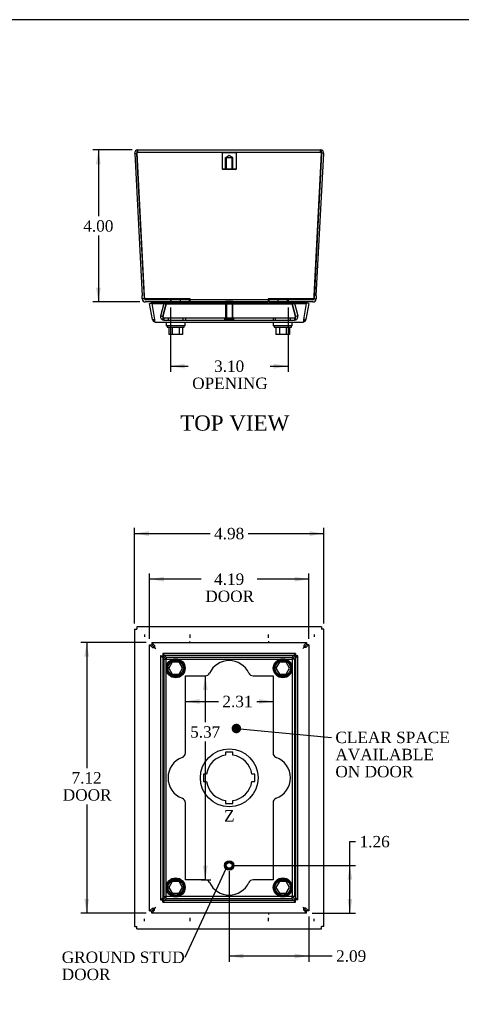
# Model space of a CAD drawing. Header units: inches. Extents: x 0.2 to 65.9, y -0.4 to 43.8.
# Tile 3 of 5: x 18.9 to 30.5, y 17.9 to 43.8. Entities that reach past the tile are written whole.
import ezdxf
from ezdxf import colors
from ezdxf.entities.mleader import LeaderData, LeaderLine
from ezdxf.enums import TextEntityAlignment as Align
from ezdxf.lldxf.tags import DXFTag
from ezdxf.math import Vec2, Vec3

# ---------------------------------------------------------------- set-up
doc = ezdxf.new("R2010")
doc.units = ezdxf.units.IN
doc.header["$MEASUREMENT"] = 0
for name, color, linetype in [('COM71392-1', 7, 'Continuous'), ('COM71395-1', 7, 'Continuous'), ('COM71396-1', 7, 'Continuous'), ('Default', 7, 'Continuous'), ('GSK88080', 7, 'Continuous'), ('SCS88040', 7, 'Continuous'), ('STD26154', 7, 'Continuous'), ('STD26202', 7, 'Continuous'), ('WAM88001', 7, 'Continuous')]:
    doc.layers.add(name, color=color, linetype=linetype)
doc.styles.add('SEACAD_Times_New_Roman', font='times.ttf')
tags = doc.linetypes.add('CENTER2', pattern=[1.125, 0.75, -0.125, 0.125, -0.125]).pattern_tags.tags
tags[10:11] = [DXFTag(74, 4), DXFTag(75, 0), DXFTag(340, '0'), DXFTag(46, 0.0), DXFTag(50, 0.0), DXFTag(44, 0.0), DXFTag(45, 0.0)]
tags[8:9] = [DXFTag(74, 4), DXFTag(75, 0), DXFTag(340, '0'), DXFTag(46, 0.0), DXFTag(50, 0.0), DXFTag(44, 0.0), DXFTag(45, 0.0)]
tags[6:7] = [DXFTag(74, 4), DXFTag(75, 0), DXFTag(340, '0'), DXFTag(46, 0.0), DXFTag(50, 0.0), DXFTag(44, 0.0), DXFTag(45, 0.0)]
tags[4:5] = [DXFTag(74, 4), DXFTag(75, 0), DXFTag(340, '0'), DXFTag(46, 0.0), DXFTag(50, 0.0), DXFTag(44, 0.0), DXFTag(45, 0.0)]
tags = doc.linetypes.add('HIDDEN2', pattern=[0.1875, 0.125, -0.0625]).pattern_tags.tags
tags[6:7] = [DXFTag(74, 4), DXFTag(75, 0), DXFTag(340, '0'), DXFTag(46, 0.0), DXFTag(50, 0.0), DXFTag(44, 0.0), DXFTag(45, 0.0)]
tags[4:5] = [DXFTag(74, 4), DXFTag(75, 0), DXFTag(340, '0'), DXFTag(46, 0.0), DXFTag(50, 0.0), DXFTag(44, 0.0), DXFTag(45, 0.0)]
doc.dimstyles.new('HAM_(_STH_-_48x32)', dxfattribs={"dimtxt": 0.3, "dimasz": 0.375, "dimexe": 0.15, "dimexo": 0.15, "dimgap": 0.075, "dimtad": 0, "dimtih": 1, "dimtoh": 1, "dimzin": 0, "dimdsep": 46, "dimtxsty": 'SEACAD_Times_New_Roman', "dimblk1": '_SE_FILLED', "dimblk2": '_SE_FILLED', "dimsah": 1, "dimcen": 0.15, "dimadec": 0, "dimazin": 0, "dimtfac": 0.8, "dimtofl": 0, "dimtmove": 0, "dimatfit": 3, "dimfxl": 1, "dimtolj": 1, "dimtzin": 0, "dimarcsym": 0})

# ---------------------------------------------------------------- blocks, each defined once
blk = doc.blocks.new('_SE_FILLED')
at = {"color": 0}
blk.add_line((0, 0), (-1, 0), dxfattribs=at)
blk.add_solid([(0, 0), (-1, -0.1665), (-1, 0.1665), (0, 0)], dxfattribs=at)
blk = doc.blocks.new('_DOT')
at = {"color": 0}
blk.add_line((0, 0), (-1, 0), dxfattribs=at)
at = {"color": 0, "const_width": 0.333}
blk.add_lwpolyline([(-0.1665, 0, 1), (0.1665, 0, 1)], format="xyb", close=True, dxfattribs=at)
blk = doc.blocks.new('SE')
at = {"layer": 'COM71392-1', "color": 7, "linetype": 'Continuous'}
for p, q in [((22.282, 27.394), (22.339, 27.394)), ((22.282, 20.388), (22.282, 27.394)), ((22.356, 27.32), (22.282, 27.394)), ((22.339, 27.45), (26.412, 27.45)), ((22.339, 27.45), (22.339, 27.394)), ((22.339, 27.45), (22.413, 27.376)), ((22.339, 27.394), (22.413, 27.32)), ((22.412, 27.32), (22.339, 27.394)), ((22.356, 27.32), (22.412, 27.32)), ((22.412, 27.32), (22.441, 27.292)), ((22.413, 27.376), (22.413, 27.32)), ((22.413, 27.32), (22.441, 27.292)), ((26.338, 27.32), (26.31, 27.292)), ((26.338, 27.32), (26.31, 27.292)), ((26.338, 27.376), (26.412, 27.45)), ((26.412, 27.394), (26.338, 27.32)), ((26.338, 27.32), (26.412, 27.394)), ((26.338, 27.376), (26.338, 27.32)), ((26.394, 27.32), (26.338, 27.32)), ((26.468, 27.394), (26.394, 27.32)), ((26.412, 27.45), (26.412, 27.394)), ((26.468, 27.394), (26.412, 27.394)), ((26.468, 27.394), (26.468, 20.388)), ((24.47, 24.563), (24.28, 24.563)), ((24.28, 24.563), (24.28, 24.488)), ((24.47, 24.488), (24.47, 24.563)), ((23.778, 23.986), (23.703, 23.986)), ((23.703, 23.986), (23.703, 23.796)), ((25.047, 23.986), (24.973, 23.986)), ((25.047, 23.796), (25.047, 23.986)), ((23.703, 23.796), (23.778, 23.796)), ((24.973, 23.796), (25.047, 23.796)), ((24.28, 23.293), (24.28, 23.219)), ((24.28, 23.219), (24.47, 23.219)), ((24.47, 23.219), (24.47, 23.293)), ((22.412, 20.461), (22.441, 20.49)), ((22.413, 20.461), (22.441, 20.49)), ((26.338, 20.461), (26.31, 20.49)), ((26.338, 20.461), (26.31, 20.49)), ((22.282, 20.388), (22.356, 20.461)), ((22.282, 20.388), (22.339, 20.388)), ((22.413, 20.461), (22.339, 20.387)), ((22.339, 20.388), (22.412, 20.461)), ((22.413, 20.405), (22.339, 20.331)), ((22.339, 20.331), (22.339, 20.387)), ((26.412, 20.331), (22.339, 20.331)), ((22.356, 20.461), (22.412, 20.461)), ((22.413, 20.405), (22.413, 20.461)), ((26.338, 20.405), (26.338, 20.461)), ((26.412, 20.387), (26.338, 20.461)), ((26.394, 20.461), (26.338, 20.461)), ((26.338, 20.461), (26.412, 20.388)), ((26.412, 20.331), (26.338, 20.405)), ((26.394, 20.461), (26.468, 20.388)), ((26.468, 20.388), (26.412, 20.388)), ((26.412, 20.331), (26.412, 20.387))]:
    blk.add_line(p, q, dxfattribs=at)
for start, end in [(99.0342, 170.9658), (9.0342, 80.9658), (189.0342, 260.9658), (279.0342, 350.9658)]:
    blk.add_arc((24.375, 23.891), 0.605, start, end, dxfattribs=at)
at = {"layer": 'COM71395-1', "color": 7, "linetype": 'Continuous'}
for p, q in [((21.887, 27.804), (21.887, 19.978)), ((21.888, 27.805), (21.944, 27.805)), ((21.945, 27.862), (21.945, 27.805)), ((26.805, 27.862), (21.946, 27.862)), ((26.806, 27.862), (26.806, 27.805)), ((26.863, 27.805), (26.806, 27.805)), ((26.863, 19.978), (26.863, 27.804)), ((22.145, 27.661), (22.145, 27.604)), ((23.348, 27.575), (23.348, 27.661)), ((25.403, 27.661), (25.403, 27.575)), ((26.606, 27.661), (26.606, 27.604)), ((21.888, 19.977), (21.944, 19.977)), ((21.945, 19.92), (21.945, 19.977)), ((22.145, 20.121), (22.145, 20.177)), ((23.348, 20.121), (23.348, 20.206)), ((25.403, 20.206), (25.403, 20.121)), ((26.606, 20.121), (26.606, 20.177)), ((26.863, 19.977), (26.806, 19.977)), ((26.806, 19.92), (26.806, 19.977)), ((21.946, 19.92), (26.805, 19.92))]:
    blk.add_line(p, q, dxfattribs=at)
for points in [[(21.887, 27.804), (21.887, 27.804), (21.887, 27.804), (21.888, 27.805)], [(21.945, 27.862), (21.945, 27.862), (21.945, 27.862), (21.946, 27.862)], [(26.805, 27.862), (26.806, 27.862), (26.806, 27.862), (26.806, 27.862)], [(26.863, 27.805), (26.863, 27.804), (26.863, 27.804), (26.863, 27.804)], [(21.888, 19.977), (21.887, 19.977), (21.887, 19.978), (21.887, 19.978)], [(26.863, 19.978), (26.863, 19.978), (26.863, 19.977), (26.863, 19.977)], [(21.945, 19.92), (21.945, 19.92), (21.945, 19.92), (21.946, 19.92)], [(26.805, 19.92), (26.806, 19.92), (26.806, 19.92), (26.806, 19.92)]]:
    blk.add_open_spline(points, degree=3, dxfattribs=at)
at = {"layer": 'COM71396-1', "color": 7, "linetype": 'HIDDEN2'}
for p, q in [((22.57, 27.101), (22.57, 20.681)), ((22.573, 27.105), (22.662, 27.015)), ((22.573, 27.105), (22.628, 27.105)), ((22.627, 27.101), (22.627, 20.681)), ((22.717, 27.07), (22.628, 27.16)), ((22.628, 27.16), (22.628, 27.105)), ((22.628, 27.105), (22.717, 27.015)), ((22.717, 27.015), (22.628, 27.105)), ((26.119, 27.163), (22.632, 27.163)), ((26.119, 27.106), (22.632, 27.106)), ((22.662, 20.766), (22.662, 27.015)), ((22.662, 27.015), (22.717, 27.015)), ((22.717, 27.07), (26.033, 27.07)), ((22.717, 27.07), (22.717, 27.015)), ((22.717, 20.766), (22.717, 27.015)), ((22.717, 27.015), (26.033, 27.015)), ((26.123, 27.16), (26.033, 27.07)), ((26.123, 27.105), (26.033, 27.015)), ((26.033, 27.015), (26.123, 27.105)), ((26.033, 27.07), (26.033, 27.015)), ((26.033, 27.015), (26.033, 20.766)), ((26.089, 27.015), (26.033, 27.015)), ((26.089, 27.015), (26.178, 27.105)), ((26.089, 27.015), (26.089, 20.766)), ((26.123, 27.16), (26.123, 27.105)), ((26.178, 27.105), (26.123, 27.105)), ((26.124, 20.681), (26.124, 27.101)), ((26.181, 20.681), (26.181, 27.101)), ((23.221, 26.577), (23.744, 26.577)), ((23.221, 24.546), (23.221, 26.577)), ((25.006, 26.577), (25.53, 26.577)), ((25.53, 26.577), (25.53, 24.546)), ((23.221, 21.205), (23.221, 23.235)), ((25.53, 23.235), (25.53, 21.205)), ((23.744, 21.205), (23.221, 21.205)), ((25.53, 21.205), (25.006, 21.205)), ((22.662, 20.766), (22.573, 20.677)), ((22.717, 20.766), (22.628, 20.677)), ((22.628, 20.677), (22.717, 20.766)), ((22.662, 20.766), (22.717, 20.766)), ((22.717, 20.711), (22.717, 20.766)), ((26.033, 20.766), (22.717, 20.766)), ((26.089, 20.766), (26.033, 20.766)), ((26.123, 20.677), (26.033, 20.766)), ((26.033, 20.711), (26.033, 20.766)), ((26.033, 20.766), (26.123, 20.677)), ((26.178, 20.677), (26.089, 20.766)), ((22.573, 20.677), (22.628, 20.677)), ((22.628, 20.621), (22.717, 20.711)), ((22.628, 20.621), (22.628, 20.677)), ((22.632, 20.676), (26.119, 20.676)), ((22.632, 20.619), (26.119, 20.619)), ((26.033, 20.711), (22.717, 20.711)), ((26.033, 20.711), (26.123, 20.621)), ((26.178, 20.677), (26.123, 20.677)), ((26.123, 20.621), (26.123, 20.677))]:
    blk.add_line(p, q, dxfattribs=at)
for centre in [(22.966, 26.774), (25.784, 26.774), (22.966, 21.008), (25.784, 21.008)]:
    blk.add_circle(centre, 0.2, dxfattribs=at)
for centre, radius, start, end in [((24.375, 26.399), 0.575, 25.649, 154.351), ((23.744, 26.702), 0.125, 270, 334.351), ((25.006, 26.702), 0.125, 205.649, 270), ((23.341, 23.891), 0.575, 110.531, 249.469), ((23.096, 24.546), 0.125, 290.531, 0), ((25.655, 24.546), 0.125, 180, 249.469), ((25.409, 23.891), 0.575, 290.531, 69.469), ((23.096, 23.235), 0.125, 0, 69.469), ((25.655, 23.235), 0.125, 110.531, 180), ((23.744, 21.08), 0.125, 25.649, 90), ((24.375, 21.383), 0.575, 205.649, 334.351), ((25.006, 21.08), 0.125, 90, 154.351)]:
    blk.add_arc(centre, radius, start, end, dxfattribs=at)
for points in [[(22.573, 27.105), (22.569, 27.103), (22.569, 27.1), (22.574, 27.096), (22.579, 27.093), (22.595, 27.089), (22.606, 27.086), (22.629, 27.082), (22.643, 27.079), (22.656, 27.077)], [(22.628, 27.105), (22.627, 27.103), (22.626, 27.1), (22.628, 27.096), (22.63, 27.093), (22.635, 27.089), (22.639, 27.086), (22.647, 27.082), (22.651, 27.079), (22.656, 27.077)], [(22.656, 27.077), (22.653, 27.09), (22.651, 27.103), (22.646, 27.127), (22.644, 27.137), (22.639, 27.153), (22.637, 27.159), (22.632, 27.164), (22.63, 27.163), (22.628, 27.16)], [(22.656, 27.077), (22.653, 27.081), (22.651, 27.086), (22.646, 27.094), (22.644, 27.097), (22.639, 27.103), (22.637, 27.105), (22.632, 27.106), (22.63, 27.106), (22.628, 27.105)], [(26.123, 27.16), (26.121, 27.163), (26.118, 27.164), (26.114, 27.159), (26.111, 27.153), (26.107, 27.137), (26.104, 27.127), (26.1, 27.103), (26.097, 27.09), (26.095, 27.077)], [(26.123, 27.105), (26.121, 27.106), (26.118, 27.106), (26.114, 27.105), (26.111, 27.103), (26.107, 27.097), (26.104, 27.094), (26.1, 27.086), (26.097, 27.081), (26.095, 27.077)], [(26.095, 27.077), (26.108, 27.079), (26.121, 27.082), (26.145, 27.086), (26.155, 27.089), (26.171, 27.093), (26.177, 27.096), (26.182, 27.1), (26.182, 27.103), (26.178, 27.105)], [(26.095, 27.077), (26.1, 27.079), (26.104, 27.082), (26.112, 27.086), (26.115, 27.089), (26.121, 27.093), (26.123, 27.096), (26.124, 27.1), (26.124, 27.103), (26.123, 27.105)], [(22.656, 20.705), (22.643, 20.702), (22.629, 20.7), (22.606, 20.695), (22.595, 20.693), (22.579, 20.688), (22.574, 20.686), (22.569, 20.681), (22.569, 20.679), (22.573, 20.677)], [(22.656, 20.705), (22.651, 20.702), (22.647, 20.7), (22.639, 20.695), (22.635, 20.693), (22.63, 20.688), (22.628, 20.686), (22.626, 20.681), (22.627, 20.679), (22.628, 20.677)], [(22.628, 20.621), (22.63, 20.618), (22.632, 20.618), (22.637, 20.623), (22.639, 20.628), (22.644, 20.644), (22.646, 20.655), (22.651, 20.678), (22.653, 20.691), (22.656, 20.705)], [(22.628, 20.677), (22.63, 20.675), (22.632, 20.675), (22.637, 20.677), (22.639, 20.679), (22.644, 20.684), (22.646, 20.688), (22.651, 20.696), (22.653, 20.7), (22.656, 20.705)], [(26.178, 20.677), (26.182, 20.679), (26.182, 20.681), (26.177, 20.686), (26.171, 20.688), (26.155, 20.693), (26.145, 20.695), (26.121, 20.7), (26.108, 20.702), (26.095, 20.705)], [(26.123, 20.677), (26.124, 20.679), (26.124, 20.681), (26.123, 20.686), (26.121, 20.688), (26.115, 20.693), (26.112, 20.695), (26.104, 20.7), (26.1, 20.702), (26.095, 20.705)], [(26.095, 20.705), (26.097, 20.691), (26.1, 20.678), (26.104, 20.655), (26.107, 20.644), (26.111, 20.628), (26.114, 20.623), (26.118, 20.618), (26.121, 20.618), (26.123, 20.621)], [(26.095, 20.705), (26.097, 20.7), (26.1, 20.696), (26.104, 20.688), (26.107, 20.684), (26.111, 20.679), (26.114, 20.677), (26.118, 20.675), (26.121, 20.675), (26.123, 20.677)]]:
    blk.add_open_spline(points, degree=3, knots=[0, 0, 0, 0, 0.25, 0.25, 0.5, 0.5, 0.75, 0.75, 1, 1, 1, 1], dxfattribs=at)
at = {"layer": 'GSK88080', "color": 7, "linetype": 'Continuous'}
for p, q in [((23.328, 27.479), (23.348, 27.479)), ((25.403, 27.479), (25.423, 27.479)), ((22.387, 27.346), (22.387, 27.346)), ((26.364, 27.346), (26.364, 27.346)), ((22.387, 20.436), (22.387, 20.436)), ((25.423, 20.303), (25.403, 20.303)), ((26.364, 20.436), (26.364, 20.436))]:
    blk.add_line(p, q, dxfattribs=at)
at = {"layer": 'SCS88040', "color": 7, "linetype": 'Continuous'}
for p, q in [((22.876, 26.93), (22.786, 26.774)), ((22.786, 26.774), (22.876, 26.618)), ((23.056, 26.93), (22.876, 26.93)), ((23.146, 26.774), (23.056, 26.93)), ((23.056, 26.618), (23.146, 26.774)), ((25.695, 26.93), (25.605, 26.774)), ((25.605, 26.774), (25.695, 26.618)), ((25.875, 26.93), (25.695, 26.93)), ((25.965, 26.774), (25.875, 26.93)), ((25.875, 26.618), (25.965, 26.774)), ((22.876, 26.618), (23.056, 26.618)), ((25.695, 26.618), (25.875, 26.618)), ((22.876, 21.164), (22.786, 21.008)), ((22.786, 21.008), (22.876, 20.852)), ((23.056, 21.164), (22.876, 21.164)), ((23.146, 21.008), (23.056, 21.164)), ((23.056, 20.852), (23.146, 21.008)), ((25.695, 21.164), (25.605, 21.008)), ((25.605, 21.008), (25.695, 20.852)), ((25.875, 21.164), (25.695, 21.164)), ((25.965, 21.008), (25.875, 21.164)), ((25.875, 20.852), (25.965, 21.008)), ((22.876, 20.852), (23.056, 20.852)), ((25.695, 20.852), (25.875, 20.852))]:
    blk.add_line(p, q, dxfattribs=at)
for centre in [(22.966, 26.774), (25.785, 26.774), (22.966, 21.008), (25.785, 21.008)]:
    blk.add_circle(centre, 0.225, dxfattribs=at)
at = {"layer": 'STD26202', "color": 7, "linetype": 'HIDDEN2'}
for radius in [0.125, 0.095, 0.0759]:
    blk.add_circle((24.375, 21.586), radius, dxfattribs=at)
at = {"layer": 'WAM88001', "color": 7, "linetype": 'Continuous'}
for centre in [(22.966, 26.774), (25.785, 26.774), (22.966, 21.008), (25.785, 21.008)]:
    blk.add_circle(centre, 0.25, dxfattribs=at)
blk = doc.blocks.new('SE1')
at = {"layer": 'COM71392-1', "color": 7, "linetype": 'Continuous'}
for p, q in [((22.282, 36.37), (22.339, 36.38)), ((22.356, 35.951), (22.282, 36.37)), ((22.339, 36.37), (22.339, 36.38)), ((22.339, 36.38), (22.339, 36.38)), ((22.339, 36.37), (26.412, 36.37)), ((22.339, 36.37), (22.413, 35.951)), ((26.338, 35.951), (26.412, 36.37)), ((26.468, 36.37), (26.394, 35.951)), ((26.468, 36.37), (26.412, 36.38)), ((26.412, 36.38), (26.412, 36.38)), ((26.412, 36.37), (26.412, 36.38)), ((22.356, 35.951), (22.411, 35.961)), ((22.412, 35.885), (22.412, 35.952)), ((22.413, 35.951), (22.413, 35.885)), ((22.441, 35.88), (26.31, 35.88)), ((26.338, 35.885), (26.338, 35.952)), ((26.338, 35.951), (26.338, 35.885)), ((26.394, 35.951), (26.34, 35.961))]:
    blk.add_line(p, q, dxfattribs=at)
for centre, start, end in [((22.441, 35.966), 190, 250.6045), ((22.441, 35.966), 250.6045, 270), ((26.31, 35.966), 270, 289.3955), ((26.31, 35.966), 289.3955, 350)]:
    blk.add_arc(centre, 0.086, start, end, dxfattribs=at)
for centre, start_param, end_param in [((22.441, 35.966), 2.803078, 3.141593), ((26.31, 35.966), 3.141593, 3.480107)]:
    blk.add_ellipse(centre, major_axis=(0, 0.086), ratio=0.996101, start_param=start_param, end_param=end_param, dxfattribs=at)
at = {"layer": 'COM71395-1', "color": 7, "linetype": 'Continuous'}
for p, q in [((21.888, 40.322), (21.944, 40.325)), ((21.888, 40.322), (22.084, 36.573)), ((21.944, 40.325), (21.945, 40.323)), ((21.945, 40.322), (21.945, 40.325)), ((22.145, 36.494), (21.945, 40.322)), ((21.973, 40.412), (26.777, 40.412)), ((26.806, 40.322), (26.606, 36.494)), ((26.667, 36.573), (26.863, 40.322)), ((26.806, 40.322), (26.806, 40.325)), ((26.863, 40.322), (26.806, 40.325)), ((26.806, 40.323), (26.806, 40.325)), ((22.088, 36.494), (22.084, 36.573)), ((26.667, 36.573), (26.663, 36.494)), ((22.145, 36.497), (22.088, 36.494)), ((23.348, 36.494), (22.145, 36.494)), ((23.328, 36.469), (22.174, 36.469)), ((23.328, 36.412), (22.174, 36.412)), ((23.328, 36.412), (23.328, 36.469)), ((23.348, 36.412), (23.348, 36.494)), ((25.403, 36.412), (23.348, 36.412)), ((26.606, 36.494), (25.403, 36.494)), ((25.403, 36.494), (25.403, 36.412)), ((25.423, 36.412), (25.423, 36.469)), ((26.577, 36.469), (25.423, 36.469)), ((26.577, 36.412), (25.423, 36.412)), ((26.606, 36.497), (26.663, 36.494))]:
    blk.add_line(p, q, dxfattribs=at)
at = {"layer": 'COM71395-1', "color": 7, "linetype": 'HIDDEN2'}
for p, q in [((22.145, 36.497), (21.945, 40.325)), ((21.945, 40.323), (22.141, 36.576)), ((21.973, 40.355), (21.973, 40.412)), ((21.973, 40.355), (26.777, 40.355)), ((26.806, 40.325), (26.606, 36.497)), ((26.61, 36.576), (26.806, 40.323)), ((26.777, 40.355), (26.777, 40.412)), ((22.141, 36.576), (22.145, 36.497)), ((26.606, 36.497), (26.61, 36.576)), ((22.145, 36.497), (22.145, 36.497)), ((22.145, 36.494), (22.145, 36.497)), ((23.348, 36.497), (22.145, 36.497)), ((22.828, 36.469), (22.828, 36.412)), ((22.84, 36.469), (22.84, 36.412)), ((23.093, 36.412), (23.093, 36.469)), ((23.348, 36.497), (23.348, 36.494)), ((25.403, 36.469), (23.348, 36.469)), ((25.403, 36.497), (25.403, 36.494)), ((26.606, 36.497), (25.403, 36.497)), ((25.658, 36.469), (25.658, 36.412)), ((25.911, 36.412), (25.911, 36.469)), ((25.923, 36.469), (25.923, 36.412)), ((26.606, 36.494), (26.606, 36.497)), ((26.606, 36.497), (26.606, 36.497))]:
    blk.add_line(p, q, dxfattribs=at)
at = {"layer": 'COM71395-1', "color": 7, "linetype": 'Continuous'}
for centre, radius, start, end in [((21.973, 40.326), 0.086, 90, 183), ((21.973, 40.326), 0.029, 151.8516, 183), ((26.777, 40.326), 0.086, 357, 90), ((26.777, 40.326), 0.029, 357, 28.4771), ((22.174, 36.498), 0.086, 183, 270), ((22.174, 36.498), 0.029, 188.9286, 270), ((26.577, 36.498), 0.086, 270, 357), ((26.577, 36.498), 0.029, 270, 351.0714)]:
    blk.add_arc(centre, radius, start, end, dxfattribs=at)
at = {"layer": 'COM71395-1', "color": 7, "linetype": 'HIDDEN2'}
for centre, start, end in [((21.973, 40.326), 90, 151.8516), ((26.777, 40.326), 28.4771, 90), ((22.174, 36.498), 183, 188.9286), ((26.577, 36.498), 351.0714, 357)]:
    blk.add_arc(centre, 0.029, start, end, dxfattribs=at)
at = {"layer": 'COM71395-1', "color": 7, "linetype": 'Continuous'}
for points in [[(21.945, 40.322), (21.946, 40.328), (21.947, 40.334), (21.949, 40.345), (21.951, 40.351), (21.953, 40.362), (21.954, 40.367), (21.957, 40.377), (21.958, 40.381), (21.961, 40.394), (21.964, 40.401), (21.967, 40.408), (21.969, 40.409), (21.971, 40.412), (21.972, 40.412), (21.973, 40.412)], [(26.777, 40.412), (26.779, 40.412), (26.78, 40.412), (26.782, 40.409), (26.783, 40.408), (26.786, 40.403), (26.787, 40.4), (26.789, 40.394), (26.791, 40.39), (26.794, 40.377), (26.797, 40.367), (26.8, 40.351), (26.801, 40.345), (26.804, 40.334), (26.805, 40.328), (26.806, 40.322)]]:
    blk.add_open_spline(points, degree=3, knots=[0, 0, 0, 0, 0.125, 0.125, 0.25, 0.25, 0.375, 0.375, 0.5, 0.5, 0.75, 0.75, 0.875, 0.875, 1, 1, 1, 1], dxfattribs=at)
at = {"layer": 'COM71395-1', "color": 7, "linetype": 'HIDDEN2'}
for points in [[(21.945, 40.325), (21.947, 40.329), (21.949, 40.333), (21.954, 40.34), (21.957, 40.343), (21.964, 40.352), (21.969, 40.355), (21.973, 40.355)], [(26.777, 40.355), (26.78, 40.355), (26.782, 40.355), (26.787, 40.351), (26.789, 40.349), (26.797, 40.341), (26.801, 40.333), (26.806, 40.325)]]:
    blk.add_open_spline(points, degree=3, knots=[0, 0, 0, 0, 0.25, 0.25, 0.5, 0.5, 1, 1, 1, 1], dxfattribs=at)
at = {"layer": 'COM71396-1', "color": 7, "linetype": 'HIDDEN2'}
for p, q in [((22.573, 36.046), (22.662, 36.38)), ((22.717, 36.38), (22.628, 36.046)), ((22.628, 36.031), (22.717, 36.365)), ((22.717, 36.365), (22.628, 36.031)), ((22.662, 36.38), (22.717, 36.365)), ((22.717, 36.38), (26.033, 36.38)), ((22.717, 36.38), (22.717, 36.365)), ((22.717, 36.365), (26.033, 36.365)), ((26.033, 36.38), (26.033, 36.365)), ((26.123, 36.046), (26.033, 36.38)), ((26.089, 36.38), (26.033, 36.365)), ((26.123, 36.031), (26.033, 36.365)), ((26.033, 36.365), (26.123, 36.031)), ((26.089, 36.38), (26.178, 36.046)), ((22.573, 36.046), (22.628, 36.031)), ((22.628, 36.046), (22.628, 36.031)), ((22.633, 36.021), (22.633, 36.016)), ((26.118, 36.016), (26.118, 36.021)), ((26.123, 36.046), (26.123, 36.031)), ((26.178, 36.046), (26.123, 36.031)), ((22.656, 35.994), (22.656, 35.937)), ((22.656, 35.994), (26.095, 35.994)), ((22.656, 35.937), (26.095, 35.937)), ((22.766, 35.994), (22.766, 35.937)), ((23.166, 35.937), (23.166, 35.994)), ((23.221, 35.994), (23.221, 35.937)), ((25.53, 35.994), (25.53, 35.937)), ((25.584, 35.994), (25.584, 35.937)), ((25.984, 35.937), (25.984, 35.994)), ((26.095, 35.994), (26.095, 35.937))]:
    blk.add_line(p, q, dxfattribs=at)
for centre, radius, start, end in [((22.656, 36.023), 0.086, 165, 270), ((22.656, 36.023), 0.029, 165, 270), ((26.095, 36.023), 0.086, 270, 15), ((26.095, 36.023), 0.029, 270, 15)]:
    blk.add_arc(centre, radius, start, end, dxfattribs=at)
for points, knots in [([(22.656, 35.937), (22.653, 35.937), (22.651, 35.94), (22.646, 35.952), (22.644, 35.961), (22.639, 35.981), (22.637, 35.994), (22.632, 36.019), (22.63, 36.033), (22.628, 36.046)], [0, 0, 0, 0, 0.25, 0.25, 0.5, 0.5, 0.75, 0.75, 1, 1, 1, 1]), ([(22.628, 36.046), (22.63, 36.033), (22.632, 36.019), (22.637, 35.994), (22.639, 35.981), (22.644, 35.961), (22.646, 35.952), (22.651, 35.94), (22.653, 35.937), (22.656, 35.937)], [0, 0, 0, 0, 0.25, 0.25, 0.5, 0.5, 0.75, 0.75, 1, 1, 1, 1]), ([(22.656, 35.994), (22.653, 35.994), (22.651, 35.995), (22.646, 35.999), (22.644, 36.002), (22.639, 36.009), (22.637, 36.013), (22.634, 36.019), (22.634, 36.02), (22.633, 36.021)], [0, 0, 0, 0, 0.25, 0.25, 0.5, 0.5, 0.75, 0.75, 0.8121507, 0.8121507, 0.8121507, 0.8121507]), ([(22.633, 36.021), (22.634, 36.02), (22.634, 36.019), (22.637, 36.013), (22.639, 36.009), (22.644, 36.002), (22.646, 35.999), (22.651, 35.995), (22.653, 35.994), (22.656, 35.994)], [0.1878492, 0.1878492, 0.1878492, 0.1878492, 0.25, 0.25, 0.5, 0.5, 0.75, 0.75, 1, 1, 1, 1]), ([(26.123, 36.046), (26.121, 36.033), (26.118, 36.019), (26.114, 35.994), (26.111, 35.981), (26.107, 35.961), (26.104, 35.952), (26.1, 35.94), (26.097, 35.937), (26.095, 35.937)], [0, 0, 0, 0, 0.25, 0.25, 0.5, 0.5, 0.75, 0.75, 1, 1, 1, 1]), ([(26.118, 36.021), (26.117, 36.02), (26.117, 36.019), (26.114, 36.013), (26.111, 36.009), (26.107, 36.002), (26.104, 35.999), (26.1, 35.995), (26.097, 35.994), (26.095, 35.994)], [0.1878492, 0.1878492, 0.1878492, 0.1878492, 0.25, 0.25, 0.5, 0.5, 0.75, 0.75, 1, 1, 1, 1])]:
    blk.add_open_spline(points, degree=3, knots=knots, dxfattribs=at)
blk.add_open_spline([(26.118, 36.016), (26.119, 36.026), (26.121, 36.036), (26.123, 36.046)], degree=3, dxfattribs=at)
at = {"layer": 'GSK88080', "color": 7, "linetype": 'Continuous'}
for p, q in [((22.291, 36.494), (22.298, 36.469)), ((22.313, 36.412), (22.321, 36.38)), ((26.429, 36.38), (22.321, 36.38)), ((26.429, 36.38), (26.438, 36.412)), ((26.453, 36.469), (26.46, 36.494))]:
    blk.add_line(p, q, dxfattribs=at)
at = {"layer": 'SCS88040', "color": 7, "linetype": 'Continuous'}
for p, q in [((22.741, 35.787), (22.741, 35.747)), ((23.191, 35.747), (23.191, 35.787)), ((25.56, 35.787), (25.56, 35.747)), ((26.01, 35.747), (26.01, 35.787)), ((22.741, 35.747), (23.191, 35.747)), ((22.786, 35.747), (22.786, 35.553)), ((22.876, 35.553), (22.786, 35.553)), ((22.876, 35.747), (22.876, 35.553)), ((23.056, 35.553), (22.876, 35.553)), ((23.056, 35.747), (23.056, 35.553)), ((23.146, 35.553), (23.056, 35.553)), ((23.146, 35.747), (23.146, 35.553)), ((25.56, 35.747), (26.01, 35.747)), ((25.605, 35.747), (25.605, 35.553)), ((25.695, 35.553), (25.605, 35.553)), ((25.695, 35.747), (25.695, 35.553)), ((25.875, 35.553), (25.695, 35.553)), ((25.875, 35.747), (25.875, 35.553)), ((25.965, 35.553), (25.875, 35.553)), ((25.965, 35.747), (25.965, 35.553))]:
    blk.add_line(p, q, dxfattribs=at)
at = {"layer": 'STD26154', "color": 7, "linetype": 'HIDDEN2'}
for p, q in [((24.208, 40.355), (24.188, 40.335)), ((24.563, 40.335), (24.188, 40.335)), ((24.188, 40.335), (24.188, 39.915)), ((24.28, 40.215), (24.297, 40.215)), ((24.28, 39.895), (24.28, 40.215)), ((24.375, 40.262), (24.297, 40.215)), ((24.297, 40.215), (24.453, 40.215)), ((24.297, 40.215), (24.297, 39.895)), ((24.453, 40.215), (24.375, 40.262)), ((24.453, 39.895), (24.453, 40.215)), ((24.47, 40.215), (24.453, 40.215)), ((24.47, 39.895), (24.47, 40.215)), ((24.563, 40.335), (24.543, 40.355)), ((24.563, 39.915), (24.563, 40.335)), ((24.188, 39.915), (24.563, 39.915)), ((24.188, 39.915), (24.208, 39.895)), ((24.543, 39.895), (24.563, 39.915)), ((24.543, 39.895), (24.208, 39.895))]:
    blk.add_line(p, q, dxfattribs=at)
at = {"layer": 'STD26202', "color": 7, "linetype": 'HIDDEN2'}
for p, q in [((24.28, 36.437), (24.47, 36.437)), ((24.28, 36.437), (24.28, 35.972)), ((24.3, 36.437), (24.3, 35.972)), ((24.451, 36.437), (24.451, 35.972)), ((24.47, 35.972), (24.47, 36.437)), ((24.25, 35.972), (24.5, 35.972)), ((24.25, 35.972), (24.25, 35.937)), ((24.5, 35.937), (24.5, 35.972))]:
    blk.add_line(p, q, dxfattribs=at)
at = {"layer": 'WAM88001', "color": 7, "linetype": 'Continuous'}
for p, q in [((22.716, 35.88), (22.716, 35.787)), ((23.216, 35.787), (22.716, 35.787)), ((23.216, 35.787), (23.216, 35.88)), ((25.535, 35.88), (25.535, 35.787)), ((26.035, 35.787), (25.535, 35.787)), ((26.035, 35.787), (26.035, 35.88))]:
    blk.add_line(p, q, dxfattribs=at)
blk = doc.blocks.new('DMBLK286')
at = {"layer": 'Default', "linetype": 'Continuous', "transparency": 16777216}
for points in [[(20.563, 27.075), (20.688, 27.075), (20.625, 27.45)], [(20.563, 20.706), (20.625, 20.331), (20.688, 20.706)]]:
    blk.add_hatch(color=7, dxfattribs=at).paths.add_polyline_path(points)
at = {"layer": 'Default', "color": 7, "linetype": 'Continuous', "transparency": 16777216}
for p, q in [((22.189, 27.45), (20.475, 27.45)), ((20.625, 27.45), (20.625, 24.146)), ((20.625, 23.186), (20.625, 20.331)), ((22.189, 20.331), (20.475, 20.331))]:
    blk.add_line(p, q, dxfattribs=at)
at = {"layer": 'Default', "color": 7, "linetype": 'Continuous', "transparency": 16777216, "style": 'SEACAD_Times_New_Roman'}
for s, p in [('7.12', (20.227, 24.041)), ('DOOR', (19.996, 23.591))]:
    blk.add_text(s, height=0.3, dxfattribs=at).set_placement(p, align=Align.TOP_LEFT)
blk = doc.blocks.new('DMBLK287')
at = {"layer": 'Default', "linetype": 'Continuous', "transparency": 16777216}
for points in [[(27.613, 21.211), (27.551, 21.586), (27.488, 21.211)], [(27.613, 20.706), (27.488, 20.706), (27.551, 20.331)]]:
    blk.add_hatch(color=7, dxfattribs=at).paths.add_polyline_path(points)
at = {"layer": 'Default', "color": 7, "linetype": 'Continuous', "transparency": 16777216}
for p, q in [((27.551, 22.213), (27.701, 22.213)), ((27.551, 20.331), (27.551, 22.213)), ((24.525, 21.586), (27.701, 21.586)), ((26.562, 20.331), (27.701, 20.331))]:
    blk.add_line(p, q, dxfattribs=at)
at = {"layer": 'Default', "color": 7, "linetype": 'Continuous', "transparency": 16777216, "style": 'SEACAD_Times_New_Roman'}
blk.add_text('1.26', height=0.3, dxfattribs=at).set_placement((27.806, 22.363), align=Align.TOP_LEFT)
blk = doc.blocks.new('DMBLK288')
at = {"layer": 'Default', "linetype": 'Continuous', "transparency": 16777216}
for points in [[(24.75, 19.141), (24.75, 19.266), (24.375, 19.203)], [(26.093, 19.141), (26.468, 19.203), (26.093, 19.266)]]:
    blk.add_hatch(color=7, dxfattribs=at).paths.add_polyline_path(points)
at = {"layer": 'Default', "color": 7, "linetype": 'Continuous', "transparency": 16777216}
for p, q in [((24.375, 21.436), (24.375, 19.053)), ((26.468, 20.238), (26.468, 19.053)), ((27.082, 19.203), (24.375, 19.203))]:
    blk.add_line(p, q, dxfattribs=at)
at = {"layer": 'Default', "color": 7, "linetype": 'Continuous', "transparency": 16777216, "style": 'SEACAD_Times_New_Roman'}
blk.add_text('2.09', height=0.3, dxfattribs=at).set_placement((27.187, 19.353), align=Align.TOP_LEFT)
blk = doc.blocks.new('DMBLK289')
at = {"layer": 'Default', "linetype": 'Continuous', "transparency": 16777216}
for points in [[(23.596, 25.963), (23.221, 25.9), (23.596, 25.838)], [(25.155, 25.963), (25.155, 25.838), (25.53, 25.9)]]:
    blk.add_hatch(color=7, dxfattribs=at).paths.add_polyline_path(points)
at = {"layer": 'Default', "color": 7, "linetype": 'Continuous', "transparency": 16777216}
for p, q in [((23.221, 25.9), (24.091, 25.9)), ((25.098, 25.9), (25.53, 25.9))]:
    blk.add_line(p, q, dxfattribs=at)
at = {"layer": 'Default', "color": 7, "linetype": 'Continuous', "transparency": 16777216, "style": 'SEACAD_Times_New_Roman'}
blk.add_text('2.31', height=0.3, dxfattribs=at).set_placement((24.196, 26.05), align=Align.TOP_LEFT)
blk = doc.blocks.new('DMBLK290')
at = {"layer": 'Default', "linetype": 'Continuous', "transparency": 16777216}
for points in [[(23.808, 26.202), (23.746, 26.577), (23.683, 26.202)], [(23.808, 21.58), (23.683, 21.58), (23.746, 21.205)]]:
    blk.add_hatch(color=7, dxfattribs=at).paths.add_polyline_path(points)
at = {"layer": 'Default', "color": 7, "linetype": 'Continuous', "transparency": 16777216}
for p, q in [((23.746, 26.577), (23.746, 25.354)), ((23.746, 24.844), (23.746, 21.205)), ((23.633, 21.205), (23.896, 21.205))]:
    blk.add_line(p, q, dxfattribs=at)
at = {"layer": 'Default', "color": 7, "linetype": 'Continuous', "transparency": 16777216, "style": 'SEACAD_Times_New_Roman'}
blk.add_text('5.37', height=0.3, dxfattribs=at).set_placement((23.347, 25.249), align=Align.TOP_LEFT)
blk = doc.blocks.new('DMBLK291')
at = {"layer": 'Default', "linetype": 'Continuous', "transparency": 16777216}
for points in [[(20.871, 40.037), (20.996, 40.037), (20.934, 40.412)], [(20.871, 36.787), (20.934, 36.412), (20.996, 36.787)]]:
    blk.add_hatch(color=7, dxfattribs=at).paths.add_polyline_path(points)
at = {"layer": 'Default', "color": 7, "linetype": 'Continuous', "transparency": 16777216}
for p, q in [((21.823, 40.412), (20.784, 40.412)), ((20.934, 40.412), (20.934, 38.667)), ((20.934, 38.157), (20.934, 36.412)), ((22.024, 36.412), (20.784, 36.412))]:
    blk.add_line(p, q, dxfattribs=at)
at = {"layer": 'Default', "color": 7, "linetype": 'Continuous', "transparency": 16777216, "style": 'SEACAD_Times_New_Roman'}
blk.add_text('4.00', height=0.3, dxfattribs=at).set_placement((20.536, 38.562), align=Align.TOP_LEFT)
blk = doc.blocks.new('DMBLK292')
at = {"layer": 'Default', "linetype": 'Continuous', "transparency": 16777216}
for points in [[(23.203, 34.659), (23.203, 34.784), (22.828, 34.722)], [(25.548, 34.659), (25.923, 34.722), (25.548, 34.784)]]:
    blk.add_hatch(color=7, dxfattribs=at).paths.add_polyline_path(points)
at = {"layer": 'Default', "color": 7, "linetype": 'Continuous', "transparency": 16777216}
for p, q in [((22.828, 36.262), (22.828, 34.572)), ((25.923, 36.262), (25.923, 34.572)), ((22.828, 34.722), (23.296, 34.722)), ((25.454, 34.722), (25.923, 34.722))]:
    blk.add_line(p, q, dxfattribs=at)
at = {"layer": 'Default', "color": 7, "linetype": 'Continuous', "transparency": 16777216, "style": 'SEACAD_Times_New_Roman'}
for s, p in [('3.10', (23.977, 34.872)), ('OPENING', (23.401, 34.422))]:
    blk.add_text(s, height=0.3, dxfattribs=at).set_placement(p, align=Align.TOP_LEFT)
blk = doc.blocks.new('DMBLK299')
at = {"layer": 'Default', "linetype": 'Continuous', "transparency": 16777216}
for points in [[(22.262, 30.38), (21.887, 30.318), (22.262, 30.255)], [(26.488, 30.38), (26.488, 30.255), (26.863, 30.318)]]:
    blk.add_hatch(color=7, dxfattribs=at).paths.add_polyline_path(points)
at = {"layer": 'Default', "color": 7, "linetype": 'Continuous', "transparency": 16777216}
for p, q in [((21.887, 27.954), (21.887, 30.468)), ((21.887, 30.318), (23.872, 30.318)), ((24.878, 30.318), (26.863, 30.318)), ((26.863, 27.954), (26.863, 30.468))]:
    blk.add_line(p, q, dxfattribs=at)
at = {"layer": 'Default', "color": 7, "linetype": 'Continuous', "transparency": 16777216, "style": 'SEACAD_Times_New_Roman'}
blk.add_text('4.98', height=0.3, dxfattribs=at).set_placement((23.977, 30.468), align=Align.TOP_LEFT)
blk = doc.blocks.new('DMBLK300')
at = {"layer": 'Default', "linetype": 'Continuous', "transparency": 16777216}
for points in [[(22.657, 29.18), (22.282, 29.118), (22.657, 29.055)], [(26.093, 29.18), (26.093, 29.055), (26.468, 29.118)]]:
    blk.add_hatch(color=7, dxfattribs=at).paths.add_polyline_path(points)
at = {"layer": 'Default', "color": 7, "linetype": 'Continuous', "transparency": 16777216}
for p, q in [((22.282, 27.544), (22.282, 29.268)), ((23.641, 29.118), (22.282, 29.118)), ((26.468, 29.118), (25.11, 29.118)), ((26.468, 27.544), (26.468, 29.268))]:
    blk.add_line(p, q, dxfattribs=at)
at = {"layer": 'Default', "color": 7, "linetype": 'Continuous', "transparency": 16777216, "style": 'SEACAD_Times_New_Roman'}
for s, p in [('4.19', (23.977, 29.268)), ('DOOR', (23.746, 28.818))]:
    blk.add_text(s, height=0.3, dxfattribs=at).set_placement(p, align=Align.TOP_LEFT)
blk = doc.blocks.new('SE8')
at = {"color": 7, "linetype": 'Continuous', "style": 'SEACAD_Times_New_Roman'}
blk.add_text('Z', height=0.3, dxfattribs=at).set_placement((24.24, 23.041), align=Align.TOP_LEFT)
blk = doc.blocks.new('SE7')
at = {"layer": 'Default', "color": 7, "linetype": 'CENTER2'}
blk.add_circle((24.375, 23.891), 0.759, dxfattribs=at)
at = {"layer": 'Default'}
blk.add_blockref('SE8', (0, 0), dxfattribs=at)
blk = doc.blocks.new('BORDER')
at = {"layer": 'Default', "color": 7, "linetype": 'Continuous'}
blk.add_line((0, 27.86), (-41.86, 27.86), dxfattribs=at)

msp = doc.modelspace()

# ---------------------------------------------------------------- block references
at = {"layer": 'Default', "color": 7, "xscale": 1.57, "yscale": 1.57, "zscale": 1.57}
msp.add_blockref('BORDER', (65.889, 0.099), dxfattribs=at)
at = {"layer": 'Default'}
for name in ['SE1', 'SE', 'SE7']:
    msp.add_blockref(name, (0, 0), dxfattribs=at)

# ---------------------------------------------------------------- texts
at = {"layer": 'Default', "color": 7, "linetype": 'Continuous', "style": 'SEACAD_Times_New_Roman'}
msp.add_text('TOP VIEW', height=0.4, dxfattribs=at).set_placement((23.086, 33.426), align=Align.TOP_LEFT)

# ---------------------------------------------------------------- dimensions: what is measured, and where the dimension line sits
at = {"layer": 'Default', "color": 7, "linetype": 'Continuous'}
for base, p1, p2, angle, text, picture, middle, dimtype in [((20.934, 36.412), (21.973, 40.412), (22.174, 36.412), 90, '\\A1;<>', 'DMBLK291', (20.934, 38.412), 160), ((22.8275, 34.7216), (22.8275, 36.4124), (25.9232, 36.4124), 0, '\\A1;<>\\POPENING', 'DMBLK292', (24.3754, 34.7216), 161), ((21.887, 30.318), (21.887, 27.804), (26.863, 27.804), 0, '\\A1;<>', 'DMBLK299', (24.375, 30.318), 161), ((26.468, 29.118), (26.468, 27.394), (22.282, 27.394), 180, '\\A1;<>\\PDOOR', 'DMBLK300', (24.375, 29.118), 161), ((20.625, 27.45), (22.339, 27.45), (22.339, 20.331), 270, '\\A1;<>\\PDOOR', 'DMBLK286', (20.625, 23.891), 161), ((23.746, 21.205), (23.744, 26.577), (23.483, 21.205), 90, '\\A1;<>', 'DMBLK290', (23.746, 25.099), 160), ((23.221, 25.9), (23.221, 24.546), (25.53, 24.546), 0, '\\A1;<>', 'DMBLK289', (24.594, 25.9), 161)]:
    dim = msp.add_linear_dim(base=base, p1=p1, p2=p2, angle=angle, text=text, dimstyle='HAM_(_STH_-_48x32)', dxfattribs=at)
    dim.commit()
    dim.dimension.update_dxf_attribs({"geometry": picture, "text_midpoint": middle, "dimtype": dimtype})
dim = msp.add_linear_dim(base=(27.5509, 21.5864), p1=(26.412, 20.3313), p2=(24.3754, 21.5864), angle=90, text='\\A1;<>', dimstyle='HAM_(_STH_-_48x32)', override={"dimtmove": 1}, dxfattribs=at)
dim.commit()
dim.dimension.update_dxf_attribs({"geometry": 'DMBLK287', "text_midpoint": (27.7009, 22.2134), "dimtype": 160})
dim = msp.add_linear_dim(base=(24.375, 19.203), p1=(26.468, 20.388), p2=(24.375, 21.586), text='\\A1;<>', dimstyle='HAM_(_STH_-_48x32)', dxfattribs=at)
dim.commit()
dim.dimension.update_dxf_attribs({"geometry": 'DMBLK288', "text_midpoint": (27.082, 19.203), "dimtype": 160})

# ---------------------------------------------------------------- leaders
ml = msp.add_multileader_mtext('Standard', dxfattribs=at)
ml.set_content('{\\pxsm0.9;\\fTimes New Roman|b0||i0||c0|p34;\\W1.;CLEAR SPACE\\PAVAILABLE\\PON DOOR\\P}', color=7)
ml.set_leader_properties()
ml.set_arrow_properties(name='DOT')
ml.build(insert=Vec2(0, 0))
ml.multileader.update_dxf_attribs({"dogleg_length": 0, "arrow_head_size": 0.375})
ctx = ml.context
ctx.base_point, ctx.char_height, ctx.arrow_head_size, ctx.landing_gap_size = Vec3(27.079, 24.892), 0.3, 0.375, 0.105
notes = []
notes.append((ctx, [(0, (1, 1, 0), (27.064, 24.952), (1, 0), 0, [(0, [(24.564, 25.189)], 0, [])])]))
ctx.mtext.insert = Vec3(27.169, 25.105)
ml = msp.add_multileader_mtext('Standard', dxfattribs=at)
ml.set_content('{\\pxsm0.9;\\fTimes New Roman|b0||i0||c0|p34;\\W1.;GROUND STUD\\PDOOR\\P}', color=7)
ml.set_leader_properties()
ml.set_arrow_properties(name='_SE_FILLED')
ml.build(insert=Vec2(0, 0))
ml.multileader.update_dxf_attribs({"dogleg_length": 0, "arrow_head_size": 0.375})
ctx = ml.context
ctx.base_point, ctx.char_height, ctx.arrow_head_size, ctx.landing_gap_size = Vec3(19.879, 19.106), 0.3, 0.375, 0.105
notes.append((ctx, [(0, (1, 1, 0), (23.206, 19.166), (-1, 0), 0, [(0, [(24.286, 21.499)], 0, [])])]))
ctx.mtext.insert = Vec3(19.969, 19.32)
for ctx, leaders in notes:
    for number, flags, end, landing, length, lines in leaders:
        leader = LeaderData()
        leader.index, (leader.has_last_leader_line, leader.has_dogleg_vector, leader.attachment_direction) = number, flags
        leader.last_leader_point, leader.dogleg_vector, leader.dogleg_length = Vec3(end), Vec3(landing), length
        for number, points, colour, breaks in lines:
            line = LeaderLine()
            line.index, line.vertices, line.color, line.breaks = number, Vec3.list(points), colors.encode_raw_color(colour), breaks
            leader.lines.append(line)
        ctx.leaders.append(leader)

doc.saveas('drawing.dxf')
